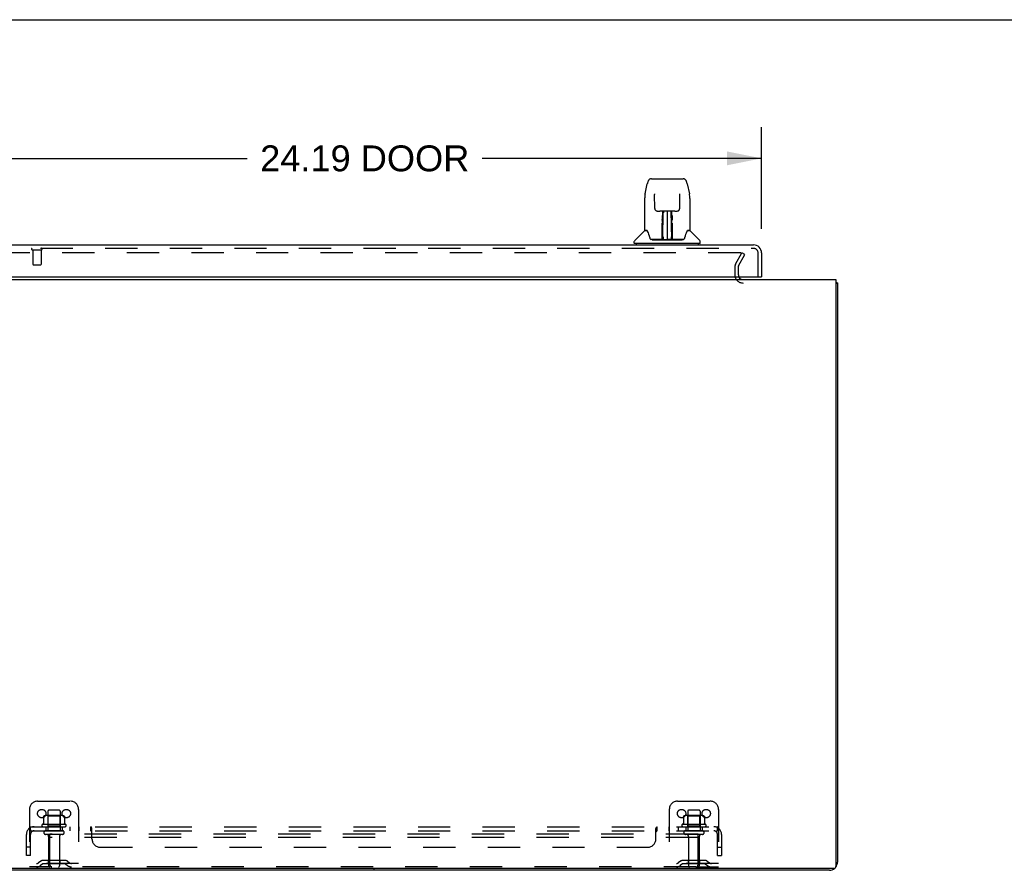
# Model space of a CAD drawing. Header units: inches. Extents: x 0 to 179, y 0 to 116.
# Tile 15 of 24: x 16 to 46, y 90 to 116. Entities that reach past the tile are written whole.
import ezdxf

# ---------------------------------------------------------------- set-up
doc = ezdxf.new("R2010")
doc.units = ezdxf.units.IN
doc.header["$LTSCALE"] = 9.842105
doc.header["$MEASUREMENT"] = 0
doc.linetypes.add('HIDDEN', pattern=[0.2, 0.1, -0.1])
doc.layers.get('0').update_dxf_attribs({"linetype": 'CONTINUOUS'})
for name, color, linetype in [('DEFAULT_2', 8, 'HIDDEN'), ('DIMENSIONS', 7, 'CONTINUOUS'), ('DOOR_ASSEMBLY', 7, 'CONTINUOUS'), ('SUBPANEL', 7, 'CONTINUOUS')]:
    doc.layers.add(name, color=color, linetype=linetype)
doc.styles.get("Standard").update_dxf_attribs({"font": 'arial.ttf'})
doc.dimstyles.new('DIMSTYLE_1', dxfattribs={"dimtxt": 0.789474, "dimasz": 1.052632, "dimexe": 0.09, "dimexo": 0.07, "dimgap": 0.0375, "dimtad": 0, "dimtih": 1, "dimtoh": 1, "dimzin": 4, "dimdsep": 46, "dimtxsty": 'Standard', "dimblk": '_FILLED', "dimblk1": '_FILLED', "dimblk2": '_FILLED', "dimcen": 0.09, "dimadec": 3, "dimazin": 1, "dimtfac": 1, "dimtdec": 3, "dimtofl": 0, "dimtmove": 0, "dimatfit": 3, "dimldrblk": '_FILLED', "dimfxl": 0, "dimtolj": 1, "dimtzin": 4, "dimarcsym": 0})

# ---------------------------------------------------------------- blocks, each defined once
blk = doc.blocks.new('_FILLED')
at = {"color": 0, "linetype": 'ByBlock'}
blk.add_solid([(0, 0), (-1, 0.2), (-1, -0.2)], dxfattribs=at)
blk = doc.blocks.new('*D7')
at = {"layer": 'DIMENSIONS', "color": 2, "linetype": 'Continuous'}
for p, q in [((14.692, 109.418), (14.692, 112.512)), ((38.88, 109.418), (38.88, 112.512)), ((14.692, 111.564), (23.207, 111.564)), ((38.88, 111.564), (30.365, 111.564))]:
    blk.add_line(p, q, dxfattribs=at)
at = {"layer": 'DIMENSIONS', "color": 2, "linetype": 'Continuous', "xscale": 1.0526315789, "yscale": 1.0526315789, "zscale": 1.0526315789, "rotation": 180}
blk.add_blockref('_FILLED', (14.692, 111.564), dxfattribs=at)
at = {"layer": 'DIMENSIONS', "color": 2, "linetype": 'Continuous', "xscale": 1.0526315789, "yscale": 1.0526315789, "zscale": 1.0526315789}
blk.add_blockref('_FILLED', (38.88, 111.564), dxfattribs=at)
at = {"layer": 'DIMENSIONS', "color": 2, "linetype": 'Continuous', "insert": (26.786, 111.959), "char_height": 0.7895, "width": 6.36862, "attachment_point": 2, "line_spacing_factor": 0.9}
blk.add_mtext('24.19 DOOR', dxfattribs=at)

msp = doc.modelspace()

# ---------------------------------------------------------------- linework, layer by layer
at = {"color": 7, "linetype": 'Continuous'}
for p, q in [((0, 115.789), (178.947, 115.789)), ((41.14, 107.766), (41.192, 107.766)), ((27.067, 89.922), (27.067, 89.87))]:
    msp.add_line(p, q, dxfattribs=at)
at = {"color": 3, "linetype": 'Continuous'}
for p, q in [((12.994, 107.87), (41.14, 107.87)), ((41.14, 107.87), (41.14, 89.982)), ((41.192, 107.766), (41.192, 90.116)), ((41.08, 89.922), (13.054, 89.922)), ((40.946, 89.87), (13.189, 89.87))]:
    msp.add_line(p, q, dxfattribs=at)
for points in [[(41.14, 107.785), (41.143, 107.785), (41.146, 107.784), (41.15, 107.783), (41.154, 107.782), (41.158, 107.781), (41.165, 107.78)], [(41.165, 107.78), (41.168, 107.779), (41.172, 107.778), (41.175, 107.778), (41.177, 107.777), (41.18, 107.776), (41.182, 107.775), (41.185, 107.774), (41.187, 107.774), (41.188, 107.773), (41.189, 107.772), (41.191, 107.771), (41.191, 107.769), (41.192, 107.768), (41.192, 107.767), (41.192, 107.766)]]:
    msp.add_lwpolyline(points, dxfattribs=at)
for centre, radius, start, end in [((38.314, 108.012), 0.142, 206.4775, 270), ((40.946, 90.116), 0.246, 320.5524, 360), ((40.946, 90.116), 0.246, 270, 309.4468), ((41.08, 89.982), 0.06, 270, 360)]:
    msp.add_arc(centre, radius, start, end, dxfattribs=at)
at = {"layer": 'DEFAULT_2', "color": 8, "linetype": 'HIDDEN'}
for p, q in [((38.236, 108.682), (15.899, 108.682)), ((38.086, 108.342), (38.282, 108.682)), ((38.176, 108.29), (38.372, 108.63)), ((38.372, 108.63), (38.282, 108.682)), ((38.067, 108.274), (38.067, 108.012)), ((38.171, 108.274), (38.171, 108.012)), ((16.817, 91.974), (17.817, 91.974)), ((36.317, 91.974), (37.317, 91.974)), ((16.567, 91.724), (16.567, 89.974)), ((17.573, 91.535), (17.062, 91.535)), ((17.134, 91.515), (17.114, 91.535)), ((17.13, 91.669), (17.13, 91.074)), ((17.475, 91.699), (17.16, 91.699)), ((17.501, 91.515), (17.521, 91.535)), ((17.505, 91.669), (17.505, 91.074)), ((18.067, 91.724), (18.067, 89.974)), ((36.067, 91.724), (36.067, 89.974)), ((37.073, 91.535), (36.562, 91.535)), ((36.634, 91.515), (36.614, 91.535)), ((36.63, 91.669), (36.63, 91.074)), ((36.975, 91.699), (36.66, 91.699)), ((37.001, 91.515), (37.021, 91.535)), ((37.005, 91.669), (37.005, 91.074)), ((37.567, 91.724), (37.567, 89.974)), ((17.673, 91.269), (16.962, 91.269)), ((16.999, 91.513), (16.999, 91.295)), ((17.134, 91.219), (17.114, 91.199)), ((17.134, 91.219), (17.134, 91.515)), ((17.501, 91.515), (17.134, 91.515)), ((17.501, 91.219), (17.134, 91.219)), ((17.501, 91.219), (17.501, 91.515)), ((17.501, 91.219), (17.521, 91.199)), ((17.636, 91.513), (17.636, 91.295)), ((37.173, 91.269), (36.462, 91.269)), ((36.499, 91.513), (36.499, 91.295)), ((36.634, 91.219), (36.614, 91.199)), ((37.001, 91.515), (36.634, 91.515)), ((36.634, 91.219), (36.634, 91.515)), ((37.001, 91.219), (36.634, 91.219)), ((37.001, 91.219), (37.001, 91.515)), ((37.001, 91.219), (37.021, 91.199)), ((37.136, 91.513), (37.136, 91.295)), ((16.983, 91.199), (17.652, 91.199)), ((17.575, 91.074), (17.06, 91.074)), ((17.575, 90.964), (17.06, 90.964)), ((17.192, 90.87), (17.192, 90.974)), ((36.942, 90.974), (17.192, 90.974)), ((36.483, 91.199), (37.152, 91.199)), ((37.075, 91.074), (36.56, 91.074)), ((37.075, 90.964), (36.56, 90.964)), ((36.942, 90.87), (36.942, 90.974)), ((17.152, 90.901), (17.152, 90.004)), ((17.192, 90.036), (17.192, 90.87)), ((36.942, 90.87), (17.192, 90.87)), ((17.482, 90.901), (17.482, 90.004)), ((36.652, 90.901), (36.652, 90.004)), ((36.942, 90.036), (36.942, 90.87)), ((36.982, 90.901), (36.982, 90.004)), ((18.067, 90.078), (16.567, 90.078)), ((16.91, 90.146), (16.842, 90.097)), ((16.971, 90.062), (16.903, 90.013)), ((17.658, 90.168), (16.977, 90.168)), ((17.658, 90.064), (16.977, 90.064)), ((17.142, 90.168), (17.142, 90.064)), ((17.492, 90.168), (17.492, 90.064)), ((17.664, 90.062), (17.732, 90.013)), ((17.725, 90.146), (17.793, 90.097)), ((37.567, 90.078), (36.067, 90.078)), ((36.41, 90.146), (36.342, 90.097)), ((36.471, 90.062), (36.403, 90.013)), ((37.158, 90.168), (36.477, 90.168)), ((37.158, 90.064), (36.477, 90.064)), ((36.642, 90.168), (36.642, 90.064)), ((36.992, 90.168), (36.992, 90.064)), ((37.164, 90.062), (37.232, 90.013)), ((37.225, 90.146), (37.293, 90.097)), ((17.255, 89.974), (16.567, 89.974)), ((36.88, 89.974), (17.255, 89.974)), ((36.88, 89.974), (37.567, 89.974))]:
    msp.add_line(p, q, dxfattribs=at)
for points in [[(38.243, 108.681), (38.241, 108.681), (38.24, 108.682), (38.238, 108.682), (38.236, 108.682)], [(38.243, 108.681), (38.245, 108.68), (38.246, 108.68), (38.248, 108.679), (38.249, 108.678), (38.251, 108.676), (38.252, 108.675), (38.253, 108.674), (38.254, 108.673), (38.255, 108.671), (38.255, 108.67), (38.256, 108.668), (38.256, 108.666), (38.256, 108.665)], [(38.256, 108.665), (38.256, 108.663), (38.256, 108.662), (38.255, 108.66), (38.255, 108.659), (38.254, 108.657)], [(17.005, 91.522), (17.003, 91.522), (17.002, 91.521), (17.001, 91.519), (17, 91.518), (16.999, 91.516), (16.999, 91.515), (16.999, 91.513)], [(17.63, 91.522), (17.632, 91.522), (17.633, 91.521), (17.634, 91.519), (17.635, 91.518), (17.636, 91.516), (17.636, 91.515), (17.636, 91.513)], [(36.505, 91.522), (36.503, 91.522), (36.502, 91.521), (36.501, 91.519), (36.5, 91.518), (36.499, 91.516), (36.499, 91.515), (36.499, 91.513)], [(37.13, 91.522), (37.132, 91.522), (37.133, 91.521), (37.134, 91.519), (37.135, 91.518), (37.136, 91.516), (37.136, 91.515), (37.136, 91.513)], [(16.999, 91.295), (16.999, 91.294), (16.998, 91.293), (16.998, 91.292), (16.998, 91.291), (16.997, 91.29), (16.997, 91.29), (16.997, 91.289), (16.996, 91.289), (16.996, 91.288), (16.996, 91.288), (16.995, 91.288), (16.995, 91.287), (16.995, 91.287), (16.994, 91.287), (16.994, 91.287), (16.994, 91.287), (16.994, 91.286), (16.993, 91.286)], [(17.642, 91.286), (17.641, 91.286), (17.641, 91.287), (17.641, 91.287), (17.641, 91.287), (17.64, 91.287), (17.64, 91.287), (17.64, 91.288), (17.639, 91.288), (17.639, 91.288), (17.639, 91.289), (17.638, 91.289), (17.638, 91.29), (17.638, 91.29), (17.637, 91.291), (17.637, 91.292), (17.637, 91.293), (17.636, 91.294), (17.636, 91.295)], [(36.499, 91.295), (36.499, 91.294), (36.498, 91.293), (36.498, 91.292), (36.498, 91.291), (36.497, 91.29), (36.497, 91.29), (36.497, 91.289), (36.496, 91.289), (36.496, 91.288), (36.496, 91.288), (36.495, 91.288), (36.495, 91.287), (36.495, 91.287), (36.494, 91.287), (36.494, 91.287), (36.494, 91.287), (36.494, 91.286), (36.493, 91.286)], [(37.142, 91.286), (37.141, 91.286), (37.141, 91.287), (37.141, 91.287), (37.141, 91.287), (37.14, 91.287), (37.14, 91.287), (37.14, 91.288), (37.139, 91.288), (37.139, 91.288), (37.139, 91.289), (37.138, 91.289), (37.138, 91.29), (37.138, 91.29), (37.137, 91.291), (37.137, 91.292), (37.137, 91.293), (37.136, 91.294), (37.136, 91.295)]]:
    msp.add_lwpolyline(points, dxfattribs=at)
for centre in [(16.942, 91.599), (17.692, 91.599), (36.442, 91.599), (37.192, 91.599)]:
    msp.add_circle(centre, 0.128, dxfattribs=at)
for centre, radius, start, end in [((38.204, 108.274), 0.137, 150, 180), ((38.204, 108.274), 0.033, 150, 180), ((38.314, 108.012), 0.246, 180, 270), ((38.314, 108.012), 0.142, 180, 206.4775), ((16.817, 91.724), 0.25, 90, 180), ((17.817, 91.724), 0.25, 0, 90), ((36.317, 91.724), 0.25, 90, 180), ((37.317, 91.724), 0.25, 0, 90), ((17.062, 91.393), 0.141, 90, 113.95), ((17.16, 91.669), 0.03, 90, 180), ((17.475, 91.669), 0.03, 0, 90), ((17.573, 91.393), 0.141, 66.05, 90), ((36.562, 91.393), 0.141, 90, 113.95), ((36.66, 91.669), 0.03, 90, 180), ((36.975, 91.669), 0.03, 0, 90), ((37.073, 91.393), 0.141, 66.05, 90), ((16.983, 91.237), 0.0384, 124.4497, 270), ((17.317, 90.668), 0.698, 117.6814, 120.6631), ((17.317, 90.668), 0.698, 59.3369, 62.3186), ((17.652, 91.237), 0.0384, 270, 55.5503), ((36.483, 91.237), 0.0384, 124.4497, 270), ((36.817, 90.668), 0.698, 117.6814, 120.6631), ((36.817, 90.668), 0.698, 59.3369, 62.3186), ((37.152, 91.237), 0.0384, 270, 55.5503), ((17.06, 91.019), 0.055, 90, 270), ((17.09, 90.901), 0.0625, 0, 90), ((17.545, 90.901), 0.0625, 90, 180), ((17.575, 91.019), 0.055, 270, 90), ((36.56, 91.019), 0.055, 90, 270), ((36.59, 90.901), 0.0625, 0, 90), ((37.045, 90.901), 0.0625, 90, 180), ((37.075, 91.019), 0.055, 270, 90), ((16.782, 90.182), 0.104, 270, 305.7539), ((16.977, 90.054), 0.114, 90, 125.7539), ((16.977, 90.054), 0.01, 90, 125.7539), ((17.255, 90.036), 0.0625, 180, 270), ((17.658, 90.054), 0.114, 54.2461, 90), ((17.658, 90.054), 0.01, 54.2461, 90), ((17.853, 90.182), 0.104, 234.2461, 270), ((36.282, 90.182), 0.104, 270, 305.7539), ((36.477, 90.054), 0.114, 90, 125.7539), ((36.477, 90.054), 0.01, 90, 125.7539), ((36.88, 90.036), 0.0625, 270, 360), ((37.158, 90.054), 0.114, 54.2461, 90), ((37.158, 90.054), 0.01, 54.2461, 90), ((37.353, 90.182), 0.104, 234.2461, 270), ((16.782, 90.182), 0.208, 270, 305.7539), ((17.182, 90.004), 0.03, 180, 270), ((17.452, 90.004), 0.03, 270, 360), ((17.853, 90.182), 0.208, 234.2461, 270), ((36.282, 90.182), 0.208, 270, 305.7539), ((36.682, 90.004), 0.03, 180, 270), ((36.952, 90.004), 0.03, 270, 360), ((37.353, 90.182), 0.208, 234.2461, 270)]:
    msp.add_arc(centre, radius, start, end, dxfattribs=at)
at = {"layer": 'DOOR_ASSEMBLY', "color": 7, "linetype": 'Continuous'}
for p, q in [((35.331, 110.483), (35.396, 110.789)), ((35.396, 110.789), (35.396, 110.789)), ((35.52, 110.943), (36.49, 110.943)), ((36.614, 110.789), (36.679, 110.483)), ((35.617, 110.479), (35.617, 110.475)), ((35.617, 110.475), (35.617, 110.47)), ((35.617, 110.47), (35.618, 110.465)), ((35.618, 110.465), (35.618, 110.458)), ((35.625, 110.037), (35.618, 110.458)), ((36.385, 110.037), (36.392, 110.456)), ((36.392, 110.466), (36.393, 110.471)), ((36.392, 110.456), (36.392, 110.466)), ((35.316, 110.34), (35.316, 109.376)), ((35.316, 110.34), (35.316, 110.34)), ((36.694, 110.34), (36.694, 109.376)), ((35.705, 109.959), (35.765, 109.959)), ((35.806, 109.96), (36.204, 109.96)), ((35.865, 109.96), (35.862, 109.605)), ((35.867, 109.1), (35.882, 109.96)), ((35.891, 109.955), (35.89, 109.906)), ((35.891, 109.96), (35.891, 109.955)), ((36.005, 109.96), (36.005, 109.089)), ((36.12, 109.906), (36.119, 109.96)), ((36.143, 109.1), (36.128, 109.96)), ((36.148, 109.605), (36.145, 109.96)), ((36.244, 109.959), (36.305, 109.959)), ((35.863, 109.721), (35.862, 109.681)), ((35.862, 109.605), (35.862, 109.681)), ((35.862, 109.605), (35.862, 109.585)), ((35.862, 109.585), (35.862, 109.577)), ((35.862, 109.577), (35.864, 109.577)), ((35.863, 109.759), (35.863, 109.721)), ((35.878, 109.723), (35.863, 109.723)), ((35.863, 109.716), (35.878, 109.717)), ((35.864, 109.577), (35.863, 109.501)), ((36.147, 109.723), (36.132, 109.723)), ((36.132, 109.717), (36.147, 109.716)), ((36.146, 109.577), (36.147, 109.501)), ((36.148, 109.605), (36.148, 109.701)), ((36.148, 109.585), (36.148, 109.605)), ((36.148, 109.586), (36.148, 109.596)), ((36.148, 109.558), (36.148, 109.586)), ((36.148, 109.577), (36.148, 109.585)), ((36.155, 109.7), (36.156, 109.681)), ((35.307, 109.352), (35.013, 109.057)), ((35.384, 109.369), (35.324, 109.369)), ((35.328, 109.361), (35.39, 109.361)), ((35.388, 109.365), (35.388, 109.365)), ((35.851, 109.113), (35.854, 109.434)), ((35.861, 109.408), (35.853, 109.408)), ((35.858, 109.113), (35.861, 109.408)), ((35.862, 109.154), (35.863, 109.245)), ((35.863, 109.501), (35.863, 109.5)), ((35.863, 109.489), (35.863, 109.5)), ((35.865, 109.493), (35.863, 109.493)), ((35.863, 109.491), (35.871, 109.491)), ((35.863, 109.485), (35.863, 109.489)), ((35.863, 109.483), (35.863, 109.485)), ((35.863, 109.482), (35.863, 109.483)), ((35.863, 109.482), (35.863, 109.481)), ((35.863, 109.482), (35.863, 109.482)), ((35.863, 109.245), (35.863, 109.481)), ((36.139, 109.491), (36.147, 109.491)), ((36.147, 109.493), (36.145, 109.493)), ((36.147, 109.5), (36.147, 109.498)), ((36.147, 109.498), (36.147, 109.487)), ((36.147, 109.487), (36.147, 109.484)), ((36.147, 109.484), (36.147, 109.483)), ((36.147, 109.245), (36.147, 109.481)), ((36.147, 109.245), (36.148, 109.154)), ((36.618, 109.357), (36.622, 109.365)), ((36.62, 109.361), (36.682, 109.361)), ((36.622, 109.365), (36.622, 109.365)), ((36.625, 109.369), (36.626, 109.369)), ((36.686, 109.369), (36.625, 109.369)), ((36.703, 109.352), (36.997, 109.057)), ((35.001, 108.975), (35.001, 109.029)), ((37.001, 108.967), (35.009, 108.967)), ((35.06, 108.967), (35.06, 108.928)), ((35.852, 109.093), (35.519, 109.093)), ((35.541, 109.085), (36.469, 109.085)), ((35.854, 109.093), (35.852, 109.093)), ((35.857, 109.095), (35.857, 109.093)), ((35.86, 109.106), (35.861, 109.108)), ((35.86, 109.104), (35.86, 109.106)), ((35.86, 109.103), (35.86, 109.104)), ((35.86, 109.103), (35.86, 109.103)), ((35.861, 109.135), (35.862, 109.154)), ((35.861, 109.125), (35.861, 109.135)), ((35.861, 109.115), (35.861, 109.125)), ((35.861, 109.125), (35.861, 109.101)), ((35.861, 109.108), (35.861, 109.115)), ((35.867, 109.09), (35.871, 109.086)), ((35.877, 109.168), (35.869, 109.168)), ((35.871, 109.093), (35.87, 109.093)), ((35.877, 109.168), (35.876, 109.091)), ((35.876, 109.091), (36.005, 109.089)), ((36.134, 109.091), (36.005, 109.089)), ((36.141, 109.168), (36.133, 109.168)), ((36.134, 109.091), (36.133, 109.168)), ((36.14, 109.093), (36.139, 109.093)), ((36.148, 109.154), (36.148, 109.151)), ((36.148, 109.151), (36.149, 109.129)), ((36.149, 109.129), (36.149, 109.114)), ((36.149, 109.101), (36.149, 109.125)), ((36.149, 109.114), (36.149, 109.111)), ((36.149, 109.111), (36.149, 109.108)), ((36.149, 109.108), (36.149, 109.106)), ((36.149, 109.106), (36.15, 109.105)), ((36.149, 109.101), (36.149, 109.099)), ((36.15, 109.105), (36.15, 109.104)), ((36.15, 109.104), (36.15, 109.103)), ((36.15, 109.103), (36.15, 109.102)), ((36.153, 109.093), (36.153, 109.095)), ((36.153, 109.095), (36.154, 109.094)), ((36.155, 109.087), (36.155, 109.089)), ((36.491, 109.093), (36.158, 109.093)), ((36.95, 108.967), (36.95, 108.928)), ((37.009, 108.975), (37.009, 109.029)), ((38.818, 107.949), (38.88, 107.949))]:
    msp.add_line(p, q, dxfattribs=at)
at = {"layer": 'DOOR_ASSEMBLY', "color": 3, "linetype": 'Continuous'}
for p, q in [((14.939, 108.928), (38.633, 108.928)), ((38.88, 108.681), (38.88, 107.949)), ((14.984, 107.949), (38.818, 107.949))]:
    msp.add_line(p, q, dxfattribs=at)
at = {"layer": 'DOOR_ASSEMBLY', "color": 8, "linetype": 'HIDDEN'}
for p, q in [((14.939, 108.824), (38.633, 108.824)), ((16.654, 108.781), (16.938, 108.781)), ((16.672, 108.781), (16.672, 108.334)), ((16.92, 108.781), (16.92, 108.334)), ((38.776, 107.949), (38.776, 108.681)), ((16.682, 108.324), (16.91, 108.324))]:
    msp.add_line(p, q, dxfattribs=at)
at = {"layer": 'DOOR_ASSEMBLY', "color": 7, "linetype": 'Continuous'}
for points in [[(35.52, 110.943), (35.517, 110.943), (35.504, 110.942), (35.491, 110.938), (35.478, 110.933), (35.467, 110.927), (35.457, 110.919), (35.447, 110.91), (35.439, 110.9), (35.432, 110.889), (35.426, 110.878), (35.42, 110.866), (35.414, 110.852), (35.409, 110.837), (35.404, 110.82), (35.399, 110.802), (35.396, 110.789)], [(36.614, 110.789), (36.611, 110.802), (36.606, 110.821), (36.601, 110.837), (36.596, 110.852), (36.59, 110.866), (36.584, 110.878), (36.577, 110.89), (36.57, 110.9), (36.562, 110.91), (36.553, 110.919), (36.542, 110.927), (36.531, 110.934), (36.519, 110.939), (36.506, 110.942), (36.492, 110.943), (36.49, 110.943)], [(35.331, 110.483), (35.325, 110.453), (35.32, 110.413), (35.317, 110.373), (35.316, 110.34)], [(35.617, 110.482), (35.617, 110.483), (35.617, 110.483), (35.617, 110.482), (35.617, 110.481), (35.617, 110.48), (35.617, 110.479)], [(36.393, 110.471), (36.393, 110.476), (36.393, 110.477), (36.393, 110.479), (36.393, 110.48), (36.393, 110.481), (36.393, 110.482), (36.393, 110.482)], [(36.694, 110.34), (36.693, 110.374), (36.69, 110.414), (36.685, 110.453), (36.679, 110.483)], [(35.625, 110.037), (35.625, 110.03), (35.627, 110.019), (35.631, 110.009), (35.636, 109.999), (35.642, 109.989), (35.65, 109.981), (35.658, 109.974), (35.668, 109.968), (35.678, 109.964), (35.689, 109.961), (35.699, 109.959), (35.704, 109.959)], [(35.766, 109.959), (35.775, 109.959), (35.786, 109.96), (35.797, 109.96), (35.806, 109.96)], [(35.863, 109.825), (35.863, 109.824), (35.862, 109.823), (35.861, 109.822), (35.859, 109.821), (35.857, 109.82), (35.855, 109.82)], [(35.863, 109.825), (35.863, 109.81), (35.863, 109.794), (35.863, 109.777), (35.863, 109.759)], [(36.148, 109.701), (36.147, 109.74), (36.147, 109.759), (36.147, 109.777), (36.147, 109.794), (36.147, 109.81), (36.147, 109.825)], [(36.204, 109.96), (36.213, 109.96), (36.224, 109.96), (36.235, 109.959), (36.244, 109.959)], [(36.306, 109.959), (36.312, 109.959), (36.323, 109.961), (36.333, 109.964), (36.343, 109.969), (36.353, 109.975), (36.361, 109.982), (36.369, 109.991), (36.375, 110), (36.38, 110.01), (36.383, 110.021), (36.385, 110.032), (36.385, 110.037)], [(35.854, 109.681), (35.854, 109.7), (35.855, 109.719), (35.855, 109.756)], [(35.854, 109.434), (35.854, 109.46), (35.854, 109.485), (35.854, 109.509), (35.854, 109.532), (35.854, 109.553), (35.854, 109.573), (35.854, 109.59)], [(35.855, 109.756), (35.855, 109.774), (35.855, 109.79), (35.855, 109.806), (35.855, 109.82)], [(35.862, 109.585), (35.862, 109.585), (35.863, 109.581), (35.864, 109.577)], [(36.146, 109.577), (36.146, 109.581), (36.148, 109.585), (36.148, 109.585)], [(36.149, 109.462), (36.149, 109.488), (36.149, 109.513), (36.148, 109.536), (36.148, 109.558)], [(36.155, 109.82), (36.155, 109.806), (36.155, 109.79), (36.155, 109.774), (36.155, 109.756), (36.155, 109.738), (36.155, 109.7)], [(36.156, 109.59), (36.156, 109.573), (36.156, 109.553), (36.156, 109.532), (36.156, 109.509), (36.156, 109.485), (36.156, 109.46), (36.156, 109.434), (36.159, 109.113)], [(35.384, 109.369), (35.384, 109.369), (35.384, 109.369), (35.384, 109.369)], [(35.384, 109.369), (35.385, 109.368), (35.386, 109.367), (35.386, 109.367), (35.387, 109.366)], [(35.387, 109.366), (35.386, 109.367), (35.386, 109.367), (35.386, 109.368), (35.386, 109.368), (35.386, 109.369)], [(35.393, 109.361), (35.391, 109.362), (35.39, 109.363), (35.389, 109.364), (35.388, 109.365), (35.387, 109.366)], [(35.387, 109.366), (35.387, 109.366), (35.388, 109.365)], [(35.388, 109.365), (35.392, 109.358), (35.406, 109.329), (35.42, 109.294), (35.436, 109.251), (35.452, 109.203), (35.466, 109.157)], [(35.863, 109.481), (35.863, 109.482), (35.863, 109.482)], [(36.147, 109.483), (36.147, 109.482), (36.147, 109.482), (36.147, 109.482)], [(36.152, 109.113), (36.149, 109.435), (36.149, 109.462)], [(36.544, 109.157), (36.558, 109.202), (36.573, 109.25), (36.589, 109.292), (36.604, 109.328), (36.618, 109.357)], [(36.623, 109.366), (36.622, 109.365), (36.621, 109.364), (36.62, 109.363), (36.618, 109.362), (36.617, 109.361)], [(36.622, 109.365), (36.623, 109.366), (36.623, 109.366)], [(36.623, 109.366), (36.623, 109.367), (36.624, 109.367), (36.625, 109.368), (36.625, 109.369)], [(36.624, 109.369), (36.624, 109.368), (36.624, 109.368), (36.624, 109.367), (36.624, 109.367), (36.623, 109.366)], [(35.466, 109.157), (35.469, 109.148), (35.474, 109.135), (35.479, 109.125), (35.484, 109.116), (35.489, 109.109)], [(35.489, 109.109), (35.495, 109.103), (35.502, 109.098), (35.509, 109.095), (35.517, 109.093), (35.519, 109.093)], [(35.85, 109.093), (35.852, 109.093), (35.854, 109.094), (35.856, 109.095), (35.857, 109.097), (35.858, 109.099), (35.858, 109.101)], [(35.853, 109.09), (35.853, 109.09), (35.853, 109.09), (35.852, 109.09), (35.851, 109.089), (35.851, 109.089), (35.85, 109.088)], [(35.855, 109.089), (35.854, 109.089), (35.854, 109.089), (35.854, 109.089), (35.854, 109.09), (35.854, 109.09), (35.853, 109.09)], [(35.86, 109.101), (35.86, 109.099), (35.859, 109.097), (35.858, 109.095), (35.856, 109.094), (35.854, 109.093), (35.854, 109.093)], [(35.854, 109.093), (35.855, 109.093), (35.856, 109.094), (35.857, 109.095)], [(35.857, 109.095), (35.858, 109.095), (35.859, 109.096), (35.859, 109.097), (35.86, 109.098), (35.86, 109.099), (35.86, 109.099), (35.86, 109.1), (35.86, 109.1), (35.86, 109.1), (35.86, 109.1), (35.86, 109.101), (35.86, 109.101), (35.86, 109.101), (35.86, 109.101), (35.86, 109.102), (35.86, 109.102), (35.86, 109.103)], [(35.857, 109.094), (35.859, 109.095), (35.86, 109.097)], [(35.86, 109.097), (35.861, 109.099), (35.861, 109.101)], [(35.86, 109.097), (35.86, 109.096), (35.861, 109.095), (35.862, 109.093), (35.864, 109.092), (35.865, 109.091), (35.867, 109.09)], [(35.866, 109.093), (35.865, 109.094), (35.865, 109.094), (35.864, 109.095), (35.863, 109.096), (35.862, 109.096), (35.861, 109.097), (35.861, 109.098), (35.861, 109.098)], [(35.87, 109.093), (35.869, 109.093), (35.868, 109.093), (35.867, 109.093), (35.866, 109.093)], [(35.871, 109.086), (35.872, 109.085), (35.872, 109.085)], [(36.138, 109.085), (36.138, 109.085), (36.139, 109.086), (36.143, 109.09)], [(36.143, 109.093), (36.142, 109.093), (36.14, 109.093)], [(36.149, 109.099), (36.149, 109.098), (36.148, 109.097), (36.147, 109.096), (36.146, 109.095), (36.145, 109.094), (36.144, 109.094), (36.143, 109.093)], [(36.143, 109.09), (36.144, 109.091), (36.146, 109.092), (36.147, 109.093), (36.148, 109.094), (36.149, 109.095), (36.149, 109.096), (36.15, 109.097), (36.15, 109.097)], [(36.149, 109.099), (36.15, 109.097), (36.151, 109.095), (36.153, 109.094), (36.153, 109.094)], [(36.15, 109.102), (36.15, 109.102), (36.15, 109.102), (36.15, 109.101), (36.15, 109.101), (36.15, 109.101), (36.15, 109.1), (36.15, 109.1), (36.15, 109.1), (36.15, 109.1), (36.15, 109.099), (36.15, 109.099), (36.15, 109.098), (36.151, 109.097), (36.152, 109.096), (36.153, 109.095)], [(36.152, 109.101), (36.152, 109.099), (36.153, 109.097), (36.154, 109.095), (36.156, 109.094), (36.158, 109.093), (36.16, 109.093)], [(36.154, 109.094), (36.155, 109.094), (36.156, 109.093)], [(36.155, 109.087), (36.155, 109.087), (36.155, 109.087), (36.155, 109.086), (36.155, 109.086), (36.156, 109.086), (36.156, 109.086), (36.157, 109.086), (36.157, 109.087), (36.158, 109.087), (36.159, 109.087), (36.159, 109.087), (36.16, 109.088)], [(36.156, 109.093), (36.157, 109.093), (36.158, 109.093)], [(36.491, 109.093), (36.493, 109.093), (36.501, 109.094), (36.508, 109.098), (36.515, 109.103), (36.52, 109.109)], [(36.52, 109.109), (36.526, 109.116), (36.531, 109.124), (36.536, 109.135), (36.541, 109.147), (36.544, 109.157)]]:
    msp.add_lwpolyline(points, dxfattribs=at)
for centre, radius, start, end in [((35.328, 109.331), 0.0295, 90, 135), ((35.324, 109.376), 0.00787, 180, 270), ((35.865, 109.484), 0.00886, 359, 89), ((36.145, 109.484), 0.00886, 91, 181), ((36.682, 109.331), 0.0295, 45, 90), ((36.686, 109.376), 0.00787, 270, 360), ((35.04, 109.029), 0.0394, 135, 180), ((35.009, 108.975), 0.00787, 180, 270), ((35.865, 109.093), 0.00787, 182, 258.8695), ((35.876, 109.1), 0.00886, 179, 269), ((35.876, 109.1), 0.00886, 179.0026, 257.5816), ((36.134, 109.1), 0.00886, 271, 1), ((36.145, 109.093), 0.00787, 281.1329, 358), ((36.97, 109.029), 0.0394, 0, 45), ((37.001, 108.975), 0.00787, 270, 360)]:
    msp.add_arc(centre, radius, start, end, dxfattribs=at)
at = {"layer": 'DOOR_ASSEMBLY', "color": 3, "linetype": 'Continuous'}
for centre, radius, start, end in [((38.633, 108.681), 0.246, 0, 90), ((38.818, 107.969), 0.02, 270, 360)]:
    msp.add_arc(centre, radius, start, end, dxfattribs=at)
at = {"layer": 'DOOR_ASSEMBLY', "color": 8, "linetype": 'HIDDEN'}
for centre, radius, start, end in [((16.654, 108.802), 0.0215, 90, 270), ((16.938, 108.802), 0.0215, 270, 90), ((38.633, 108.681), 0.142, 0, 90), ((16.682, 108.334), 0.01, 180, 270), ((16.91, 108.334), 0.01, 270, 360)]:
    msp.add_arc(centre, radius, start, end, dxfattribs=at)
at = {"layer": 'SUBPANEL', "color": 8, "linetype": 'HIDDEN'}
for p, q in [((16.474, 90.324), (16.474, 90.962)), ((16.56, 91.145), (16.64, 91.048)), ((16.599, 91.074), (16.599, 91.199)), ((16.599, 91.199), (37.536, 91.199)), ((16.599, 91.074), (37.536, 91.074)), ((16.599, 90.324), (16.599, 90.962)), ((17.067, 91.199), (17.067, 91.074)), ((17.567, 91.199), (17.567, 91.074)), ((17.796, 91.199), (17.796, 91.074)), ((18.077, 91.199), (18.077, 91.074)), ((18.438, 91.074), (18.438, 91.199)), ((18.444, 91.072), (18.442, 91.073)), ((18.462, 91.05), (18.46, 91.051)), ((18.474, 90.824), (18.474, 91.145)), ((35.661, 90.824), (35.661, 91.145)), ((35.682, 91.061), (35.683, 91.063)), ((35.697, 91.074), (35.697, 91.199)), ((36.058, 91.199), (36.058, 91.074)), ((36.339, 91.199), (36.339, 91.074)), ((36.567, 91.199), (36.567, 91.074)), ((37.067, 91.199), (37.067, 91.074)), ((37.575, 91.145), (37.495, 91.048)), ((37.53, 91.107), (37.529, 91.105)), ((37.529, 91.105), (37.529, 91.103)), ((37.531, 91.11), (37.53, 91.108)), ((37.53, 91.108), (37.53, 91.107)), ((37.532, 91.113), (37.531, 91.111)), ((37.531, 91.111), (37.531, 91.11)), ((37.533, 91.116), (37.532, 91.114)), ((37.532, 91.114), (37.532, 91.113)), ((37.534, 91.12), (37.533, 91.118)), ((37.533, 91.118), (37.533, 91.117)), ((37.533, 91.117), (37.533, 91.116)), ((37.534, 91.121), (37.534, 91.12)), ((37.536, 91.074), (37.536, 91.199)), ((37.536, 90.324), (37.536, 90.962)), ((37.661, 90.962), (37.661, 90.324)), ((16.599, 90.574), (16.474, 90.574)), ((16.599, 90.324), (16.474, 90.324)), ((18.724, 90.574), (35.411, 90.574)), ((37.536, 90.574), (37.661, 90.574)), ((37.536, 90.324), (37.661, 90.324))]:
    msp.add_line(p, q, dxfattribs=at)
for points in [[(16.56, 91.145), (16.562, 91.147), (16.564, 91.149), (16.566, 91.152), (16.568, 91.155), (16.57, 91.158), (16.572, 91.162), (16.574, 91.165), (16.575, 91.169)], [(16.575, 91.169), (16.578, 91.176), (16.58, 91.179), (16.582, 91.183), (16.583, 91.186), (16.585, 91.188), (16.586, 91.191), (16.588, 91.193), (16.59, 91.195), (16.592, 91.197), (16.594, 91.198), (16.596, 91.198), (16.597, 91.199), (16.599, 91.199)], [(16.622, 91.07), (16.622, 91.07), (16.622, 91.07), (16.622, 91.07), (16.622, 91.07), (16.621, 91.07), (16.621, 91.07), (16.621, 91.071), (16.621, 91.071), (16.62, 91.072), (16.62, 91.072), (16.62, 91.073), (16.619, 91.073), (16.619, 91.074), (16.619, 91.074), (16.618, 91.075), (16.618, 91.076), (16.618, 91.076), (16.617, 91.077), (16.617, 91.077), (16.617, 91.078), (16.616, 91.079), (16.616, 91.079), (16.616, 91.08), (16.615, 91.081), (16.615, 91.081), (16.615, 91.082), (16.614, 91.083), (16.614, 91.084), (16.614, 91.084), (16.613, 91.085), (16.613, 91.086), (16.613, 91.087), (16.612, 91.087), (16.612, 91.088), (16.612, 91.089), (16.611, 91.09), (16.611, 91.091), (16.611, 91.091), (16.61, 91.092), (16.61, 91.093), (16.61, 91.094), (16.609, 91.095), (16.609, 91.096), (16.609, 91.097), (16.608, 91.098), (16.608, 91.099), (16.607, 91.099), (16.607, 91.1), (16.607, 91.101), (16.606, 91.102), (16.606, 91.103), (16.606, 91.104), (16.605, 91.105), (16.605, 91.106), (16.605, 91.107), (16.604, 91.108), (16.604, 91.11), (16.604, 91.111), (16.603, 91.112), (16.603, 91.113), (16.603, 91.114), (16.602, 91.115), (16.602, 91.116), (16.602, 91.117), (16.602, 91.118), (16.601, 91.119), (16.601, 91.12), (16.601, 91.121), (16.601, 91.123), (16.6, 91.124), (16.6, 91.125), (16.6, 91.126), (16.6, 91.127), (16.599, 91.128), (16.599, 91.129), (16.599, 91.13), (16.599, 91.131), (16.599, 91.131), (16.599, 91.132), (16.599, 91.133), (16.599, 91.133), (16.599, 91.133)], [(16.599, 91.133), (16.599, 91.133), (16.599, 91.133), (16.599, 91.133), (16.599, 91.133), (16.599, 91.133), (16.599, 91.133), (16.599, 91.132), (16.599, 91.132), (16.599, 91.131), (16.599, 91.131), (16.599, 91.13)], [(16.626, 91.056), (16.622, 91.059), (16.621, 91.061), (16.619, 91.063), (16.616, 91.064), (16.614, 91.066), (16.612, 91.068), (16.61, 91.069), (16.608, 91.071), (16.606, 91.072), (16.604, 91.073), (16.602, 91.073), (16.6, 91.074), (16.599, 91.074)], [(16.619, 91.073), (16.619, 91.073), (16.62, 91.072), (16.62, 91.072), (16.62, 91.071), (16.621, 91.071), (16.621, 91.071), (16.621, 91.07), (16.621, 91.07), (16.622, 91.07), (16.622, 91.07)], [(16.64, 91.048), (16.639, 91.048), (16.638, 91.048), (16.638, 91.048), (16.637, 91.048), (16.636, 91.048), (16.635, 91.049), (16.634, 91.049), (16.632, 91.05), (16.631, 91.051), (16.629, 91.053), (16.628, 91.054), (16.626, 91.056)], [(18.457, 91.179), (18.455, 91.183), (18.454, 91.186), (18.452, 91.188), (18.45, 91.191), (18.448, 91.193), (18.446, 91.195), (18.445, 91.197), (18.443, 91.198), (18.441, 91.198), (18.44, 91.199), (18.438, 91.199)], [(18.46, 91.051), (18.459, 91.053), (18.458, 91.054), (18.457, 91.056), (18.455, 91.057), (18.454, 91.059), (18.453, 91.061), (18.452, 91.063), (18.45, 91.064), (18.449, 91.066), (18.448, 91.068), (18.446, 91.069), (18.445, 91.071), (18.444, 91.072), (18.442, 91.073), (18.441, 91.073), (18.44, 91.074), (18.438, 91.074)], [(18.441, 91.073), (18.44, 91.074), (18.438, 91.074)], [(18.454, 91.186), (18.452, 91.188), (18.45, 91.191), (18.448, 91.193)], [(18.46, 91.172), (18.458, 91.176), (18.457, 91.179)], [(18.474, 91.145), (18.472, 91.147), (18.471, 91.149), (18.469, 91.152), (18.467, 91.155), (18.466, 91.158), (18.464, 91.162), (18.463, 91.165), (18.46, 91.172)], [(18.474, 91.048), (18.472, 91.048), (18.47, 91.048), (18.469, 91.048), (18.467, 91.048), (18.466, 91.048), (18.465, 91.049), (18.463, 91.049), (18.462, 91.05)], [(18.472, 91.147), (18.471, 91.149), (18.469, 91.152), (18.467, 91.155), (18.466, 91.158)], [(18.474, 91.048), (18.472, 91.048), (18.47, 91.048), (18.469, 91.048), (18.467, 91.048), (18.466, 91.048)], [(35.661, 91.145), (35.663, 91.147), (35.664, 91.149), (35.666, 91.152), (35.667, 91.155), (35.669, 91.158), (35.671, 91.162), (35.672, 91.165)], [(35.661, 91.048), (35.663, 91.048), (35.664, 91.048), (35.666, 91.048), (35.667, 91.048), (35.669, 91.048), (35.67, 91.049), (35.672, 91.049), (35.673, 91.05), (35.675, 91.051), (35.676, 91.053), (35.677, 91.054), (35.678, 91.056), (35.68, 91.057), (35.681, 91.059), (35.682, 91.061)], [(35.661, 91.048), (35.663, 91.048), (35.664, 91.048), (35.666, 91.048), (35.667, 91.048)], [(35.663, 91.147), (35.664, 91.149), (35.666, 91.152), (35.667, 91.155), (35.669, 91.158)], [(35.669, 91.048), (35.67, 91.049), (35.672, 91.049), (35.673, 91.05)], [(35.672, 91.165), (35.675, 91.172), (35.677, 91.176), (35.678, 91.179)], [(35.678, 91.179), (35.68, 91.183), (35.681, 91.186), (35.683, 91.188), (35.685, 91.191), (35.687, 91.193), (35.689, 91.195)], [(35.681, 91.186), (35.683, 91.188), (35.685, 91.191)], [(35.683, 91.063), (35.685, 91.064), (35.686, 91.066), (35.687, 91.068), (35.689, 91.069), (35.69, 91.071)], [(35.689, 91.195), (35.69, 91.197), (35.692, 91.198), (35.694, 91.198), (35.695, 91.199), (35.697, 91.199)], [(35.69, 91.197), (35.692, 91.198), (35.694, 91.198), (35.695, 91.199), (35.697, 91.199)], [(35.69, 91.071), (35.691, 91.072), (35.693, 91.073), (35.694, 91.073), (35.695, 91.074)], [(35.691, 91.072), (35.693, 91.073), (35.694, 91.073), (35.695, 91.074), (35.697, 91.074)], [(37.495, 91.048), (37.496, 91.048), (37.497, 91.048), (37.497, 91.048), (37.498, 91.048), (37.499, 91.048), (37.5, 91.049), (37.501, 91.049), (37.503, 91.05), (37.504, 91.051), (37.506, 91.053), (37.507, 91.054), (37.509, 91.056), (37.512, 91.059)], [(37.512, 91.059), (37.514, 91.061), (37.516, 91.063), (37.518, 91.064), (37.521, 91.066), (37.523, 91.068), (37.525, 91.069), (37.527, 91.071), (37.529, 91.072), (37.531, 91.073), (37.533, 91.073), (37.535, 91.074), (37.536, 91.074)], [(37.529, 91.103), (37.528, 91.102), (37.528, 91.101), (37.528, 91.1), (37.527, 91.099), (37.527, 91.098), (37.527, 91.097), (37.526, 91.096), (37.526, 91.095), (37.525, 91.094), (37.525, 91.093), (37.525, 91.092), (37.524, 91.092), (37.524, 91.091), (37.524, 91.09), (37.523, 91.089), (37.523, 91.088), (37.522, 91.087), (37.522, 91.086), (37.522, 91.085), (37.521, 91.085), (37.521, 91.084), (37.521, 91.083), (37.52, 91.082), (37.52, 91.081), (37.519, 91.081), (37.519, 91.08), (37.519, 91.079), (37.518, 91.079), (37.518, 91.078), (37.518, 91.077), (37.517, 91.076), (37.517, 91.076), (37.517, 91.075), (37.516, 91.075), (37.516, 91.074), (37.515, 91.073), (37.515, 91.073), (37.515, 91.072), (37.514, 91.072), (37.514, 91.071), (37.514, 91.071), (37.514, 91.07), (37.513, 91.07), (37.513, 91.07), (37.513, 91.07)], [(37.513, 91.07), (37.513, 91.07), (37.513, 91.07), (37.513, 91.07), (37.513, 91.07), (37.514, 91.07), (37.514, 91.07), (37.514, 91.071), (37.514, 91.071), (37.515, 91.071), (37.515, 91.072), (37.515, 91.072), (37.516, 91.073), (37.516, 91.073)], [(37.536, 91.133), (37.536, 91.133), (37.536, 91.133), (37.536, 91.133), (37.536, 91.133), (37.536, 91.133), (37.536, 91.133), (37.536, 91.132), (37.536, 91.132), (37.536, 91.131), (37.536, 91.131), (37.536, 91.13), (37.536, 91.13), (37.536, 91.129), (37.536, 91.129), (37.536, 91.128), (37.535, 91.127), (37.535, 91.127), (37.535, 91.126), (37.535, 91.126), (37.535, 91.125), (37.535, 91.124), (37.535, 91.124), (37.534, 91.123), (37.534, 91.122), (37.534, 91.122), (37.534, 91.121)], [(37.556, 91.176), (37.555, 91.179), (37.553, 91.183), (37.552, 91.186), (37.55, 91.188), (37.548, 91.191), (37.547, 91.193), (37.545, 91.195), (37.543, 91.197), (37.541, 91.198), (37.539, 91.198), (37.538, 91.199), (37.536, 91.199)], [(37.536, 91.13), (37.536, 91.131), (37.536, 91.131), (37.536, 91.132), (37.536, 91.132), (37.536, 91.133), (37.536, 91.133), (37.536, 91.133), (37.536, 91.133)], [(37.575, 91.145), (37.573, 91.147), (37.57, 91.149), (37.568, 91.152), (37.567, 91.155), (37.565, 91.158), (37.563, 91.162), (37.561, 91.165), (37.56, 91.169), (37.556, 91.176)]]:
    msp.add_lwpolyline(points, dxfattribs=at)
for centre, radius, start, end in [((16.711, 90.962), 0.237, 90, 180), ((16.711, 90.962), 0.112, 90, 180), ((37.424, 90.962), 0.237, 0, 90), ((37.424, 90.962), 0.112, 0, 90), ((18.724, 90.824), 0.25, 180, 270), ((35.411, 90.824), 0.25, 270, 360)]:
    msp.add_arc(centre, radius, start, end, dxfattribs=at)

# ---------------------------------------------------------------- dimensions: what is measured, and where the dimension line sits
at = {"layer": 'DIMENSIONS', "color": 2, "linetype": 'Continuous'}
dim = msp.add_linear_dim(base=(14.692, 111.564), p1=(38.88, 109.348), p2=(14.692, 109.348), angle=180, text='<> DOOR', dimstyle='DIMSTYLE_1', dxfattribs=at)
dim.commit()
dim.dimension.update_dxf_attribs({"geometry": '*D7', "text_midpoint": (26.786, 111.564), "dimtype": 160})

doc.saveas('drawing.dxf')
